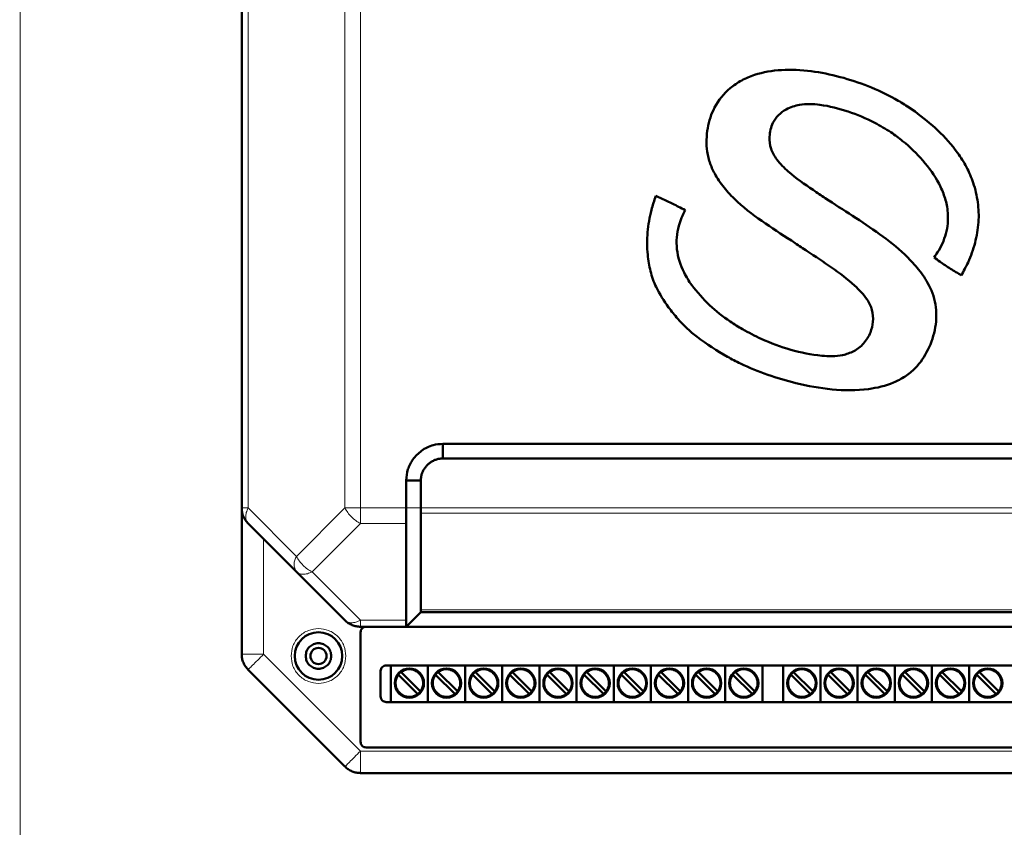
# Model space of a CAD drawing. Header units: millimetres. Extents: x 0 to 420, y 0 to 297.
# Tile 3 of 11: x 50 to 104, y 105 to 149. Entities that reach past the tile are written whole.
import ezdxf

# ---------------------------------------------------------------- set-up
doc = ezdxf.new("R2010")
doc.units = ezdxf.units.MM
doc.styles.add('SLDTEXTSTYLE0', font='TXT', dxfattribs={"width": 0.7, "bigfont": 'bigfont'})
doc.styles.add('SLDTEXTSTYLE1', font='TXT', dxfattribs={"width": 0.7})
doc.dimstyles.new('SLDDIMSTYLE0', dxfattribs={"dimtxt": 5, "dimasz": 5, "dimexe": 0, "dimexo": 0.0625, "dimgap": 1.25, "dimtad": 2, "dimdec": 1, "dimlfac": 2.5, "dimrnd": 1e-09, "dimzin": 12, "dimdsep": 46, "dimtxsty": 'SLDTEXTSTYLE1', "dimsah": 1, "dimcen": 0.09, "dimadec": 0, "dimazin": 3, "dimtfac": 1, "dimtdec": 3, "dimtofl": 0, "dimtmove": 0, "dimatfit": 3, "dimfxl": 1, "dimfrac": 2, "dimtolj": 1, "dimtzin": 12, "dimarcsym": 0})

# ---------------------------------------------------------------- blocks, each defined once
blk = doc.blocks.new('_D_1')
at = {"color": 7, "linetype": 'Continuous', "lineweight": 0}
for p, q in [((62.939, 235.652), (37.909, 235.652)), ((38.909, 235.652), (38.909, 82.452)), ((62.939, 82.452), (37.909, 82.452))]:
    blk.add_line(p, q, dxfattribs=at)
at = {"color": 7, "linetype": 'Continuous', "lineweight": 18}
for points in [[(38.909, 235.652), (38.139, 230.652), (39.678, 230.652)], [(38.909, 82.452), (39.678, 87.452), (38.139, 87.452)]]:
    blk.add_solid(points, dxfattribs=at)
at = {"color": 7, "linetype": 'Continuous', "lineweight": 18, "insert": (32.463, 157.451), "char_height": 5, "attachment_point": 1, "rotation": 90, "style": 'SLDTEXTSTYLE0'}
blk.add_mtext('В', dxfattribs=at)

msp = doc.modelspace()

# ---------------------------------------------------------------- linework, layer by layer
at = {"color": 9, "linetype": 'Continuous', "lineweight": 18}
for p, q in [((49.789, 218.772), (49.789, 96.532)), ((62.26, 204.555), (62.26, 122.549)), ((67.557, 204.555), (67.557, 122.549)), ((68.406, 204.555), (68.406, 122.549)), ((61.909, 122.549), (62.26, 122.549)), ((62.26, 122.549), (64.909, 119.9)), ((64.909, 119.9), (67.557, 122.549)), ((68.406, 122.549), (70.909, 122.549)), ((68.406, 122.549), (68.406, 121.7)), ((70.909, 122.549), (71.709, 122.549)), ((71.709, 122.549), (114.109, 122.549)), ((71.709, 122.266), (114.109, 122.266)), ((68.406, 121.7), (65.757, 119.052)), ((68.406, 121.7), (70.907, 121.7)), ((63.109, 120.852), (63.109, 114.549)), ((65.757, 119.052), (68.406, 116.403)), ((71.709, 116.969), (114.108, 116.969)), ((68.406, 116.403), (70.909, 116.403)), ((68.406, 116.403), (68.406, 116.052)), ((61.909, 114.549), (63.109, 114.549)), ((63.109, 114.549), (68.406, 109.252)), ((68.406, 109.252), (117.412, 109.252)), ((68.406, 109.252), (68.406, 108.052))]:
    msp.add_line(p, q, dxfattribs=at)
at = {"color": 7, "linetype": 'Continuous', "lineweight": 50}
for p, q in [((61.909, 204.555), (61.909, 122.549)), ((98.727, 144.236), (98.315, 144.512)), ((72.909, 126.052), (112.909, 126.052)), ((72.909, 126.052), (72.909, 125.252)), ((72.909, 125.252), (112.909, 125.252)), ((70.909, 122.549), (70.909, 124.052)), ((71.709, 124.052), (70.909, 124.052)), ((71.709, 122.549), (71.709, 124.052)), ((61.909, 114.549), (61.909, 122.549)), ((71.709, 116.969), (71.708, 122.266)), ((62.26, 121.7), (64.909, 119.052)), ((64.909, 119.052), (67.557, 116.403)), ((114.108, 116.852), (71.709, 116.852)), ((70.908, 116.052), (71.568, 116.712)), ((70.909, 116.052), (68.406, 116.052)), ((68.409, 109.752), (68.409, 115.752)), ((70.908, 116.052), (114.909, 116.052)), ((62.26, 113.7), (67.557, 108.403)), ((69.509, 112.232), (69.509, 113.632)), ((69.809, 113.932), (116.009, 113.932)), ((70.061, 113.932), (70.061, 111.932)), ((72.093, 113.932), (72.093, 111.932)), ((74.125, 113.932), (74.125, 111.932)), ((76.157, 113.932), (76.157, 111.932)), ((78.189, 113.932), (78.189, 111.932)), ((80.221, 113.932), (80.221, 111.932)), ((82.253, 113.932), (82.253, 111.932)), ((84.285, 113.932), (84.285, 111.932)), ((86.317, 113.932), (86.317, 111.932)), ((88.349, 113.932), (88.349, 111.932)), ((90.381, 113.932), (90.381, 111.932)), ((91.525, 113.932), (91.525, 111.932)), ((93.557, 113.932), (93.557, 111.932)), ((95.589, 113.932), (95.589, 111.932)), ((97.621, 113.932), (97.621, 111.932)), ((99.653, 113.932), (99.653, 111.932)), ((101.685, 113.932), (101.685, 111.932)), ((71.51, 112.397), (70.502, 113.405)), ((70.643, 113.547), (71.651, 112.538)), ((73.542, 112.397), (72.534, 113.405)), ((72.675, 113.547), (73.683, 112.538)), ((75.574, 112.397), (74.566, 113.405)), ((74.707, 113.547), (75.715, 112.538)), ((77.606, 112.397), (76.598, 113.405)), ((76.739, 113.547), (77.747, 112.538)), ((79.638, 112.397), (78.63, 113.405)), ((78.771, 113.547), (79.779, 112.538)), ((81.67, 112.397), (80.662, 113.405)), ((80.803, 113.547), (81.811, 112.538)), ((83.702, 112.397), (82.694, 113.405)), ((82.835, 113.547), (83.843, 112.538)), ((85.734, 112.397), (84.726, 113.405)), ((84.867, 113.547), (85.875, 112.538)), ((87.766, 112.397), (86.758, 113.405)), ((86.899, 113.547), (87.907, 112.538)), ((89.798, 112.397), (88.79, 113.405)), ((88.931, 113.547), (89.939, 112.538)), ((92.974, 112.397), (91.966, 113.405)), ((92.107, 113.547), (93.115, 112.538)), ((95.006, 112.397), (93.998, 113.405)), ((94.139, 113.547), (95.147, 112.538)), ((97.038, 112.397), (96.03, 113.405)), ((96.171, 113.547), (97.179, 112.538)), ((99.07, 112.397), (98.062, 113.405)), ((98.203, 113.547), (99.211, 112.538)), ((101.102, 112.397), (100.094, 113.405)), ((100.235, 113.547), (101.243, 112.538)), ((103.134, 112.397), (102.126, 113.405)), ((102.267, 113.547), (103.275, 112.538)), ((116.009, 111.932), (69.809, 111.932)), ((117.109, 109.452), (68.709, 109.452)), ((68.406, 108.052), (117.412, 108.052))]:
    msp.add_line(p, q, dxfattribs=at)
for centre, radius in [((66.109, 114.452), 1.3), ((66.109, 114.452), 0.44), ((71.077, 112.972), 0.8), ((73.109, 112.972), 0.8), ((75.141, 112.972), 0.8), ((77.173, 112.972), 0.8), ((79.205, 112.972), 0.8), ((81.237, 112.972), 0.8), ((83.269, 112.972), 0.8), ((85.301, 112.972), 0.8), ((87.333, 112.972), 0.8), ((89.365, 112.972), 0.8), ((92.541, 112.972), 0.8), ((94.573, 112.972), 0.8), ((96.605, 112.972), 0.8), ((98.637, 112.972), 0.8), ((100.669, 112.972), 0.8), ((102.701, 112.972), 0.8)]:
    msp.add_circle(centre, radius, dxfattribs=at)
at = {"color": 9, "linetype": 'Continuous', "lineweight": 18}
msp.add_arc((65.518, 119.476), 0.742, 145.1431, 214.8569, dxfattribs=at)
at = {"color": 7, "linetype": 'Continuous', "lineweight": 50}
for centre, start, end in [((71.077, 112.972), 322.5608, 127.4392), ((73.109, 112.972), 322.5608, 127.4392), ((75.141, 112.972), 322.5608, 127.4392), ((77.173, 112.972), 322.5608, 127.4392), ((79.205, 112.972), 322.5608, 127.4392), ((81.237, 112.972), 322.5608, 127.4392), ((83.269, 112.972), 322.5608, 127.4392), ((85.301, 112.972), 322.5608, 127.4392), ((87.333, 112.972), 322.5608, 127.4392), ((89.365, 112.972), 322.5608, 127.4392), ((92.541, 112.972), 322.5608, 127.4392), ((94.573, 112.972), 322.5608, 127.4392), ((96.605, 112.972), 322.5608, 127.4392), ((98.637, 112.972), 322.5608, 127.4392), ((100.669, 112.972), 322.5608, 127.4392), ((102.701, 112.972), 322.5608, 127.4392), ((71.077, 112.972), 142.5608, 307.4392), ((71.077, 112.972), 127.4392, 142.5608), ((73.109, 112.972), 142.5608, 307.4392), ((73.109, 112.972), 127.4392, 142.5608), ((75.141, 112.972), 142.5608, 307.4392), ((75.141, 112.972), 127.4392, 142.5608), ((77.173, 112.972), 142.5608, 307.4392), ((77.173, 112.972), 127.4392, 142.5608), ((79.205, 112.972), 142.5608, 307.4392), ((79.205, 112.972), 127.4392, 142.5608), ((81.237, 112.972), 142.5608, 307.4392), ((81.237, 112.972), 127.4392, 142.5608), ((83.269, 112.972), 142.5608, 307.4392), ((83.269, 112.972), 127.4392, 142.5608), ((85.301, 112.972), 142.5608, 307.4392), ((85.301, 112.972), 127.4392, 142.5608), ((87.333, 112.972), 142.5608, 307.4392), ((87.333, 112.972), 127.4392, 142.5608), ((89.365, 112.972), 142.5608, 307.4392), ((89.365, 112.972), 127.4392, 142.5608), ((92.541, 112.972), 142.5608, 307.4392), ((92.541, 112.972), 127.4392, 142.5608), ((94.573, 112.972), 142.5608, 307.4392), ((94.573, 112.972), 127.4392, 142.5608), ((96.605, 112.972), 142.5608, 307.4392), ((96.605, 112.972), 127.4392, 142.5608), ((98.637, 112.972), 142.5608, 307.4392), ((98.637, 112.972), 127.4392, 142.5608), ((100.669, 112.972), 142.5608, 307.4392), ((100.669, 112.972), 127.4392, 142.5608), ((102.701, 112.972), 142.5608, 307.4392), ((102.701, 112.972), 127.4392, 142.5608), ((71.077, 112.972), 307.4392, 322.5608), ((73.109, 112.972), 307.4392, 322.5608), ((75.141, 112.972), 307.4392, 322.5608), ((77.173, 112.972), 307.4392, 322.5608), ((79.205, 112.972), 307.4392, 322.5608), ((81.237, 112.972), 307.4392, 322.5608), ((83.269, 112.972), 307.4392, 322.5608), ((85.301, 112.972), 307.4392, 322.5608), ((87.333, 112.972), 307.4392, 322.5608), ((89.365, 112.972), 307.4392, 322.5608), ((92.541, 112.972), 307.4392, 322.5608), ((94.573, 112.972), 307.4392, 322.5608), ((96.605, 112.972), 307.4392, 322.5608), ((98.637, 112.972), 307.4392, 322.5608), ((100.669, 112.972), 307.4392, 322.5608), ((102.701, 112.972), 307.4392, 322.5608)]:
    msp.add_arc(centre, 0.76, start, end, dxfattribs=at)
for points, knots in [([(98.315, 144.512), (98.088, 144.651), (97.401, 145.074), (96.179, 145.644), (94.639, 146.15), (93.048, 146.477), (91.463, 146.56), (90.168, 146.352), (89.237, 145.953), (88.436, 145.415), (87.725, 144.534), (87.333, 143.304), (87.292, 142.234), (87.511, 141.371), (87.838, 140.669), (88.345, 139.966), (89.238, 139.045), (90.543, 138.092), (91.625, 137.39), (92.167, 137.038)], [0, 0, 0, 0, 0.037646, 0.113637, 0.189642, 0.265962, 0.342064, 0.41269, 0.448509, 0.484278, 0.548103, 0.603499, 0.664198, 0.696238, 0.728311, 0.773015, 0.817831, 0.908751, 1, 1, 1, 1]), ([(93.818, 139.494), (93.597, 139.643), (92.907, 140.106), (91.971, 140.754), (91.193, 141.522), (90.81, 142.179), (90.739, 142.892), (90.885, 143.55), (91.245, 144.059), (91.746, 144.415), (92.521, 144.672), (93.692, 144.624), (95.075, 144.266), (96.373, 143.73), (97.119, 143.28), (97.412, 143.103)], [0, 0, 0, 0, 0.063353, 0.197524, 0.269628, 0.321703, 0.374372, 0.435975, 0.477764, 0.519388, 0.58014, 0.668129, 0.79323, 0.918639, 1, 1, 1, 1]), ([(101.261, 135.268), (101.388, 135.503), (101.694, 136.073), (102.038, 137.045), (102.234, 138.158), (102.193, 139.273), (101.953, 140.29), (101.564, 141.2), (100.94, 142.183), (100.011, 143.236), (99.155, 143.903), (98.727, 144.236)], [0, 0, 0, 0, 0.0771979, 0.186969, 0.2965574, 0.4019269, 0.5073473, 0.5970165, 0.6866796, 0.8432797, 1, 1, 1, 1]), ([(97.412, 143.103), (97.627, 142.944), (98.256, 142.479), (99.195, 141.579), (99.952, 140.526), (100.362, 139.58), (100.564, 138.706), (100.512, 137.674), (100.157, 136.815), (99.855, 136.375), (99.766, 136.246)], [0, 0, 0, 0, 0.098098, 0.287459, 0.475998, 0.57042, 0.664642, 0.803704, 0.942565, 1, 1, 1, 1]), ([(84.549, 139.612), (84.465, 139.358), (84.251, 138.714), (84.071, 137.633), (84.068, 136.499), (84.242, 135.491), (84.581, 134.494), (85.004, 133.882), (85.253, 133.522)], [0, 0, 0, 0, 0.125091, 0.317991, 0.510708, 0.653369, 0.795821, 1, 1, 1, 1]), ([(86.15, 138.837), (86.032, 138.9), (85.711, 139.071), (85.177, 139.328), (84.758, 139.517), (84.549, 139.612)], [0, 0, 0, 0, 0.225012, 0.612373, 1, 1, 1, 1]), ([(88.468, 130.816), (88.704, 130.691), (89.415, 130.315), (90.662, 129.81), (92.337, 129.323), (94.179, 128.973), (95.996, 128.964), (97.352, 129.281), (98.196, 129.726), (98.889, 130.286), (99.498, 131.199), (99.892, 132.405), (99.925, 133.701), (99.495, 134.814), (98.865, 135.698), (97.998, 136.607), (96.807, 137.555), (95.314, 138.525), (94.317, 139.171), (93.818, 139.494)], [0, 0, 0, 0, 0.034468, 0.103883, 0.173348, 0.25962, 0.345429, 0.406276, 0.437205, 0.468067, 0.520443, 0.576405, 0.630285, 0.684465, 0.727195, 0.770032, 0.846446, 0.92321, 1, 1, 1, 1]), ([(86.514, 134.737), (86.367, 134.961), (85.974, 135.559), (85.631, 136.674), (85.721, 137.884), (86.023, 138.555), (86.15, 138.837)], [0, 0, 0, 0, 0.1847992, 0.4937003, 0.7868621, 1, 1, 1, 1]), ([(92.167, 137.038), (92.388, 136.889), (93.053, 136.442), (94.174, 135.717), (95.3, 134.875), (96.06, 134.088), (96.415, 133.388), (96.461, 132.742), (96.296, 132.105), (95.957, 131.52), (95.4, 131.103), (94.612, 130.829), (93.423, 130.853), (91.922, 131.163), (90.476, 131.69), (89.632, 132.143), (89.295, 132.323)], [0, 0, 0, 0, 0.054504, 0.163812, 0.272813, 0.341296, 0.385543, 0.430185, 0.47025, 0.51878, 0.565313, 0.609215, 0.687013, 0.804378, 0.92201, 1, 1, 1, 1]), ([(99.766, 136.246), (99.875, 136.169), (100.172, 135.957), (100.671, 135.632), (101.065, 135.389), (101.261, 135.268)], [0, 0, 0, 0, 0.223877, 0.611803, 1, 1, 1, 1]), ([(89.295, 132.323), (89.068, 132.463), (88.433, 132.852), (87.45, 133.615), (86.829, 134.36), (86.514, 134.737)], [0, 0, 0, 0, 0.216079, 0.602886, 1, 1, 1, 1]), ([(85.253, 133.522), (85.416, 133.31), (85.872, 132.716), (86.918, 131.75), (87.899, 131.159), (88.468, 130.816)], [0, 0, 0, 0, 0.189258, 0.530238, 1, 1, 1, 1]), ([(70.909, 124.052), (70.925, 124.259), (70.957, 124.669), (71.265, 125.238), (71.733, 125.711), (72.317, 126.013), (72.731, 126.04), (72.909, 126.052)], [0, 0, 0, 0, 0.197417, 0.390669, 0.604477, 0.83082, 1, 1, 1, 1]), ([(71.709, 124.052), (71.71, 124.114), (71.712, 124.207), (71.743, 124.36), (71.782, 124.478), (71.835, 124.59), (71.896, 124.698), (71.987, 124.824), (72.118, 124.957), (72.267, 125.07), (72.404, 125.144), (72.519, 125.19), (72.608, 125.218), (72.737, 125.247), (72.838, 125.25), (72.909, 125.252)], [0, 0, 0, 0, 0.098864, 0.148148, 0.246963, 0.29624, 0.345515, 0.444269, 0.543013, 0.641761, 0.740527, 0.789805, 0.839085, 0.888367, 1, 1, 1, 1]), ([(70.907, 121.7), (70.907, 121.759), (70.907, 121.819), (70.909, 121.903), (70.908, 121.97), (70.908, 122.108), (70.908, 122.238), (70.909, 122.315), (70.909, 122.315), (70.909, 122.316), (70.909, 122.317), (70.909, 122.322), (70.909, 122.341), (70.909, 122.417), (70.909, 122.49), (70.909, 122.549)], [0, 0, 0, 0, 0.25109, 0.258303, 0.320982, 0.500189, 0.750329, 0.750337, 0.750408, 0.750609, 0.751375, 0.754364, 0.766169, 0.813087, 1, 1, 1, 1]), ([(71.709, 122.266), (71.708, 122.273), (71.708, 122.292), (71.71, 122.333), (71.708, 122.418), (71.708, 122.496), (71.709, 122.549)], [0, 0, 0, 0, 0.0894, 0.250326, 0.501093, 1, 1, 1, 1]), ([(70.907, 121.7), (70.908, 120.817), (70.909, 119.274), (70.909, 117.565), (70.909, 116.697), (70.909, 116.478), (70.909, 116.423), (70.909, 116.408), (70.909, 116.405), (70.909, 116.403), (70.909, 116.403)], [0, 0, 0, 0, 0.500004, 0.873972, 0.967979, 0.991738, 0.997806, 0.999387, 0.999938, 1, 1, 1, 1]), ([(71.565, 116.709), (71.563, 116.706), (71.558, 116.702), (71.659, 116.803), (71.715, 116.858)], [0, 0, 0, 0, 0.456141, 1, 1, 1, 1]), ([(71.709, 116.969), (71.708, 116.951), (71.708, 116.923), (71.709, 116.897), (71.709, 116.864), (71.709, 116.857), (71.709, 116.852)], [0, 0, 0, 0, 0.251065, 0.409312, 0.501518, 1, 1, 1, 1]), ([(70.909, 116.403), (70.908, 116.304), (70.907, 116.173), (70.911, 116.099), (70.91, 116.062), (70.909, 116.056), (70.909, 116.052)], [0, 0, 0, 0, 0.498428, 0.655876, 0.748189, 1, 1, 1, 1]), ([(70.502, 113.405), (70.498, 113.409), (70.492, 113.415), (70.483, 113.424), (70.477, 113.43), (70.474, 113.433), (70.473, 113.434), (70.473, 113.434)], [0, 0, 0, 0, 0.217235, 0.434507, 0.650723, 0.865022, 1, 1, 1, 1]), ([(70.615, 113.575), (70.615, 113.575), (70.616, 113.574), (70.62, 113.569), (70.628, 113.562), (70.636, 113.554), (70.641, 113.549), (70.643, 113.547)], [0, 0, 0, 0, 0.212285, 0.4245424, 0.6376003, 0.8524352, 1, 1, 1, 1]), ([(72.534, 113.405), (72.53, 113.409), (72.524, 113.415), (72.515, 113.424), (72.509, 113.43), (72.506, 113.433), (72.505, 113.434), (72.505, 113.434)], [0, 0, 0, 0, 0.217235, 0.434507, 0.650723, 0.865022, 1, 1, 1, 1]), ([(72.647, 113.575), (72.647, 113.575), (72.648, 113.574), (72.652, 113.569), (72.66, 113.562), (72.668, 113.554), (72.673, 113.549), (72.675, 113.547)], [0, 0, 0, 0, 0.212285, 0.424542, 0.6376, 0.852435, 1, 1, 1, 1]), ([(74.566, 113.405), (74.562, 113.409), (74.556, 113.415), (74.547, 113.424), (74.541, 113.43), (74.538, 113.433), (74.537, 113.434), (74.537, 113.434)], [0, 0, 0, 0, 0.217235, 0.434507, 0.650723, 0.865022, 1, 1, 1, 1]), ([(74.679, 113.575), (74.679, 113.575), (74.68, 113.574), (74.684, 113.569), (74.692, 113.562), (74.7, 113.554), (74.705, 113.549), (74.707, 113.547)], [0, 0, 0, 0, 0.212285, 0.424542, 0.6376, 0.852435, 1, 1, 1, 1]), ([(76.598, 113.405), (76.594, 113.409), (76.588, 113.415), (76.579, 113.424), (76.573, 113.43), (76.57, 113.433), (76.569, 113.434), (76.569, 113.434)], [0, 0, 0, 0, 0.217235, 0.434507, 0.650723, 0.865022, 1, 1, 1, 1]), ([(76.711, 113.575), (76.711, 113.575), (76.712, 113.574), (76.716, 113.569), (76.724, 113.562), (76.732, 113.554), (76.737, 113.549), (76.739, 113.547)], [0, 0, 0, 0, 0.212285, 0.424542, 0.6376, 0.852435, 1, 1, 1, 1]), ([(78.63, 113.405), (78.626, 113.409), (78.62, 113.415), (78.611, 113.424), (78.605, 113.43), (78.602, 113.433), (78.601, 113.434), (78.601, 113.434)], [0, 0, 0, 0, 0.217235, 0.434507, 0.650723, 0.865022, 1, 1, 1, 1]), ([(78.743, 113.575), (78.743, 113.575), (78.744, 113.574), (78.748, 113.569), (78.756, 113.562), (78.764, 113.554), (78.769, 113.549), (78.771, 113.547)], [0, 0, 0, 0, 0.212285, 0.424542, 0.6376, 0.852435, 1, 1, 1, 1]), ([(80.662, 113.405), (80.658, 113.409), (80.652, 113.415), (80.643, 113.424), (80.637, 113.43), (80.634, 113.433), (80.633, 113.434), (80.633, 113.434)], [0, 0, 0, 0, 0.217235, 0.434507, 0.650723, 0.865022, 1, 1, 1, 1]), ([(80.775, 113.575), (80.775, 113.575), (80.776, 113.574), (80.78, 113.569), (80.788, 113.562), (80.796, 113.554), (80.801, 113.549), (80.803, 113.547)], [0, 0, 0, 0, 0.212285, 0.424542, 0.6376, 0.852435, 1, 1, 1, 1]), ([(82.694, 113.405), (82.69, 113.409), (82.684, 113.415), (82.675, 113.424), (82.669, 113.43), (82.666, 113.433), (82.665, 113.434), (82.665, 113.434)], [0, 0, 0, 0, 0.217235, 0.434507, 0.650723, 0.865022, 1, 1, 1, 1]), ([(82.807, 113.575), (82.807, 113.575), (82.808, 113.574), (82.812, 113.569), (82.82, 113.562), (82.828, 113.554), (82.833, 113.549), (82.835, 113.547)], [0, 0, 0, 0, 0.212285, 0.424542, 0.6376, 0.852435, 1, 1, 1, 1]), ([(84.726, 113.405), (84.722, 113.409), (84.716, 113.415), (84.707, 113.424), (84.701, 113.43), (84.698, 113.433), (84.697, 113.434), (84.697, 113.434)], [0, 0, 0, 0, 0.217235, 0.434507, 0.650723, 0.865022, 1, 1, 1, 1]), ([(84.839, 113.575), (84.839, 113.575), (84.84, 113.574), (84.844, 113.569), (84.852, 113.562), (84.86, 113.554), (84.865, 113.549), (84.867, 113.547)], [0, 0, 0, 0, 0.212285, 0.424542, 0.6376, 0.852435, 1, 1, 1, 1]), ([(86.758, 113.405), (86.754, 113.409), (86.748, 113.415), (86.739, 113.424), (86.733, 113.43), (86.73, 113.433), (86.729, 113.434), (86.729, 113.434)], [0, 0, 0, 0, 0.2172345, 0.4345066, 0.6507226, 0.8650218, 1, 1, 1, 1]), ([(86.871, 113.575), (86.871, 113.575), (86.872, 113.574), (86.876, 113.569), (86.884, 113.562), (86.892, 113.554), (86.897, 113.549), (86.899, 113.547)], [0, 0, 0, 0, 0.212285, 0.424542, 0.6376, 0.852435, 1, 1, 1, 1]), ([(88.79, 113.405), (88.786, 113.409), (88.78, 113.415), (88.771, 113.424), (88.765, 113.43), (88.762, 113.433), (88.761, 113.434), (88.761, 113.434)], [0, 0, 0, 0, 0.217235, 0.434507, 0.650723, 0.865022, 1, 1, 1, 1]), ([(88.903, 113.575), (88.903, 113.575), (88.904, 113.574), (88.908, 113.569), (88.916, 113.562), (88.924, 113.554), (88.929, 113.549), (88.931, 113.547)], [0, 0, 0, 0, 0.212285, 0.424542, 0.6376, 0.852435, 1, 1, 1, 1]), ([(91.966, 113.405), (91.962, 113.409), (91.956, 113.415), (91.947, 113.424), (91.941, 113.43), (91.938, 113.433), (91.937, 113.434), (91.937, 113.434)], [0, 0, 0, 0, 0.217235, 0.434507, 0.650723, 0.865022, 1, 1, 1, 1]), ([(92.079, 113.575), (92.079, 113.575), (92.08, 113.574), (92.084, 113.569), (92.092, 113.562), (92.1, 113.554), (92.105, 113.549), (92.107, 113.547)], [0, 0, 0, 0, 0.212285, 0.424542, 0.6376, 0.852435, 1, 1, 1, 1]), ([(93.998, 113.405), (93.994, 113.409), (93.988, 113.415), (93.979, 113.424), (93.973, 113.43), (93.97, 113.433), (93.969, 113.434), (93.969, 113.434)], [0, 0, 0, 0, 0.217235, 0.434507, 0.650723, 0.865022, 1, 1, 1, 1]), ([(94.111, 113.575), (94.111, 113.575), (94.112, 113.574), (94.116, 113.569), (94.124, 113.562), (94.132, 113.554), (94.137, 113.549), (94.139, 113.547)], [0, 0, 0, 0, 0.212285, 0.424542, 0.6376, 0.852435, 1, 1, 1, 1]), ([(96.03, 113.405), (96.026, 113.409), (96.02, 113.415), (96.011, 113.424), (96.005, 113.43), (96.002, 113.433), (96.001, 113.434), (96.001, 113.434)], [0, 0, 0, 0, 0.217235, 0.434507, 0.650723, 0.865022, 1, 1, 1, 1]), ([(96.143, 113.575), (96.143, 113.575), (96.144, 113.574), (96.148, 113.569), (96.156, 113.562), (96.164, 113.554), (96.169, 113.549), (96.171, 113.547)], [0, 0, 0, 0, 0.212285, 0.424542, 0.6376, 0.852435, 1, 1, 1, 1]), ([(98.062, 113.405), (98.058, 113.409), (98.052, 113.415), (98.043, 113.424), (98.037, 113.43), (98.034, 113.433), (98.033, 113.434), (98.033, 113.434)], [0, 0, 0, 0, 0.217235, 0.434507, 0.650723, 0.865022, 1, 1, 1, 1]), ([(98.175, 113.575), (98.175, 113.575), (98.176, 113.574), (98.18, 113.569), (98.188, 113.562), (98.196, 113.554), (98.201, 113.549), (98.203, 113.547)], [0, 0, 0, 0, 0.212285, 0.424542, 0.6376, 0.852435, 1, 1, 1, 1]), ([(100.094, 113.405), (100.09, 113.409), (100.084, 113.415), (100.075, 113.424), (100.069, 113.43), (100.066, 113.433), (100.065, 113.434), (100.065, 113.434)], [0, 0, 0, 0, 0.217235, 0.434507, 0.650723, 0.865022, 1, 1, 1, 1]), ([(100.207, 113.575), (100.207, 113.575), (100.208, 113.574), (100.212, 113.569), (100.22, 113.562), (100.228, 113.554), (100.233, 113.549), (100.235, 113.547)], [0, 0, 0, 0, 0.212285, 0.424542, 0.6376, 0.852435, 1, 1, 1, 1]), ([(102.126, 113.405), (102.122, 113.409), (102.116, 113.415), (102.107, 113.424), (102.101, 113.43), (102.098, 113.433), (102.097, 113.434), (102.097, 113.434)], [0, 0, 0, 0, 0.217235, 0.434507, 0.650723, 0.865022, 1, 1, 1, 1]), ([(102.239, 113.575), (102.239, 113.575), (102.24, 113.574), (102.244, 113.569), (102.252, 113.562), (102.26, 113.554), (102.265, 113.549), (102.267, 113.547)], [0, 0, 0, 0, 0.212285, 0.424542, 0.6376, 0.852435, 1, 1, 1, 1]), ([(71.651, 112.538), (71.655, 112.535), (71.661, 112.529), (71.67, 112.52), (71.676, 112.514), (71.68, 112.51), (71.68, 112.51), (71.68, 112.51)], [0, 0, 0, 0, 0.217235, 0.434507, 0.650723, 0.865022, 1, 1, 1, 1]), ([(73.683, 112.538), (73.687, 112.535), (73.693, 112.529), (73.702, 112.52), (73.708, 112.514), (73.712, 112.51), (73.712, 112.51), (73.712, 112.51)], [0, 0, 0, 0, 0.217235, 0.434507, 0.650723, 0.865022, 1, 1, 1, 1]), ([(75.715, 112.538), (75.719, 112.535), (75.725, 112.529), (75.734, 112.52), (75.74, 112.514), (75.744, 112.51), (75.744, 112.51), (75.744, 112.51)], [0, 0, 0, 0, 0.217235, 0.434507, 0.650723, 0.865022, 1, 1, 1, 1]), ([(77.747, 112.538), (77.751, 112.535), (77.757, 112.529), (77.766, 112.52), (77.772, 112.514), (77.776, 112.51), (77.776, 112.51), (77.776, 112.51)], [0, 0, 0, 0, 0.217235, 0.434507, 0.650723, 0.865022, 1, 1, 1, 1]), ([(79.779, 112.538), (79.783, 112.535), (79.789, 112.529), (79.798, 112.52), (79.804, 112.514), (79.808, 112.51), (79.808, 112.51), (79.808, 112.51)], [0, 0, 0, 0, 0.217235, 0.434507, 0.650723, 0.865022, 1, 1, 1, 1]), ([(81.811, 112.538), (81.815, 112.535), (81.821, 112.529), (81.83, 112.52), (81.836, 112.514), (81.84, 112.51), (81.84, 112.51), (81.84, 112.51)], [0, 0, 0, 0, 0.217235, 0.434507, 0.650723, 0.865022, 1, 1, 1, 1]), ([(83.843, 112.538), (83.847, 112.535), (83.853, 112.529), (83.862, 112.52), (83.868, 112.514), (83.872, 112.51), (83.872, 112.51), (83.872, 112.51)], [0, 0, 0, 0, 0.217235, 0.434507, 0.650723, 0.865022, 1, 1, 1, 1]), ([(85.875, 112.538), (85.879, 112.535), (85.885, 112.529), (85.894, 112.52), (85.9, 112.514), (85.904, 112.51), (85.904, 112.51), (85.904, 112.51)], [0, 0, 0, 0, 0.217235, 0.434507, 0.650723, 0.865022, 1, 1, 1, 1]), ([(87.907, 112.538), (87.911, 112.535), (87.917, 112.529), (87.926, 112.52), (87.932, 112.514), (87.936, 112.51), (87.936, 112.51), (87.936, 112.51)], [0, 0, 0, 0, 0.217235, 0.434507, 0.650723, 0.865022, 1, 1, 1, 1]), ([(89.939, 112.538), (89.943, 112.535), (89.949, 112.529), (89.958, 112.52), (89.964, 112.514), (89.968, 112.51), (89.968, 112.51), (89.968, 112.51)], [0, 0, 0, 0, 0.217235, 0.434507, 0.650723, 0.865022, 1, 1, 1, 1]), ([(93.115, 112.538), (93.119, 112.535), (93.125, 112.529), (93.134, 112.52), (93.14, 112.514), (93.144, 112.51), (93.144, 112.51), (93.144, 112.51)], [0, 0, 0, 0, 0.217235, 0.434507, 0.650723, 0.865022, 1, 1, 1, 1]), ([(95.147, 112.538), (95.151, 112.535), (95.157, 112.529), (95.166, 112.52), (95.172, 112.514), (95.176, 112.51), (95.176, 112.51), (95.176, 112.51)], [0, 0, 0, 0, 0.217235, 0.434507, 0.650723, 0.865022, 1, 1, 1, 1]), ([(97.179, 112.538), (97.183, 112.535), (97.189, 112.529), (97.198, 112.52), (97.204, 112.514), (97.208, 112.51), (97.208, 112.51), (97.208, 112.51)], [0, 0, 0, 0, 0.217235, 0.434507, 0.650723, 0.865022, 1, 1, 1, 1]), ([(99.211, 112.538), (99.215, 112.535), (99.221, 112.529), (99.23, 112.52), (99.236, 112.514), (99.24, 112.51), (99.24, 112.51), (99.24, 112.51)], [0, 0, 0, 0, 0.217235, 0.434507, 0.650723, 0.865022, 1, 1, 1, 1]), ([(101.243, 112.538), (101.247, 112.535), (101.253, 112.529), (101.262, 112.52), (101.268, 112.514), (101.272, 112.51), (101.272, 112.51), (101.272, 112.51)], [0, 0, 0, 0, 0.217235, 0.434507, 0.650723, 0.865022, 1, 1, 1, 1]), ([(103.275, 112.538), (103.279, 112.535), (103.285, 112.529), (103.294, 112.52), (103.3, 112.514), (103.304, 112.51), (103.304, 112.51), (103.304, 112.51)], [0, 0, 0, 0, 0.217235, 0.434507, 0.650723, 0.865022, 1, 1, 1, 1]), ([(71.539, 112.368), (71.538, 112.369), (71.538, 112.369), (71.533, 112.374), (71.526, 112.381), (71.518, 112.389), (71.512, 112.395), (71.51, 112.397)], [0, 0, 0, 0, 0.212285, 0.424542, 0.6376, 0.852435, 1, 1, 1, 1]), ([(73.571, 112.368), (73.57, 112.369), (73.57, 112.369), (73.565, 112.374), (73.558, 112.381), (73.55, 112.389), (73.544, 112.395), (73.542, 112.397)], [0, 0, 0, 0, 0.212285, 0.424542, 0.6376, 0.852435, 1, 1, 1, 1]), ([(75.603, 112.368), (75.602, 112.369), (75.602, 112.369), (75.597, 112.374), (75.59, 112.381), (75.582, 112.389), (75.576, 112.395), (75.574, 112.397)], [0, 0, 0, 0, 0.212285, 0.424542, 0.6376, 0.852435, 1, 1, 1, 1]), ([(77.635, 112.368), (77.634, 112.369), (77.634, 112.369), (77.629, 112.374), (77.622, 112.381), (77.614, 112.389), (77.608, 112.395), (77.606, 112.397)], [0, 0, 0, 0, 0.212285, 0.424542, 0.6376, 0.852435, 1, 1, 1, 1]), ([(79.667, 112.368), (79.666, 112.369), (79.666, 112.369), (79.661, 112.374), (79.654, 112.381), (79.646, 112.389), (79.64, 112.395), (79.638, 112.397)], [0, 0, 0, 0, 0.212285, 0.424542, 0.6376, 0.852435, 1, 1, 1, 1]), ([(81.699, 112.368), (81.698, 112.369), (81.698, 112.369), (81.693, 112.374), (81.686, 112.381), (81.678, 112.389), (81.672, 112.395), (81.67, 112.397)], [0, 0, 0, 0, 0.212285, 0.4245424, 0.6376003, 0.8524352, 1, 1, 1, 1]), ([(83.731, 112.368), (83.73, 112.369), (83.73, 112.369), (83.725, 112.374), (83.718, 112.381), (83.71, 112.389), (83.704, 112.395), (83.702, 112.397)], [0, 0, 0, 0, 0.212285, 0.4245424, 0.6376003, 0.8524352, 1, 1, 1, 1]), ([(85.763, 112.368), (85.762, 112.369), (85.762, 112.369), (85.757, 112.374), (85.75, 112.381), (85.742, 112.389), (85.736, 112.395), (85.734, 112.397)], [0, 0, 0, 0, 0.212285, 0.4245424, 0.6376003, 0.8524352, 1, 1, 1, 1]), ([(87.795, 112.368), (87.794, 112.369), (87.794, 112.369), (87.789, 112.374), (87.782, 112.381), (87.774, 112.389), (87.768, 112.395), (87.766, 112.397)], [0, 0, 0, 0, 0.212285, 0.424542, 0.6376, 0.852435, 1, 1, 1, 1]), ([(89.827, 112.368), (89.826, 112.369), (89.826, 112.369), (89.821, 112.374), (89.814, 112.381), (89.806, 112.389), (89.8, 112.395), (89.798, 112.397)], [0, 0, 0, 0, 0.212285, 0.4245424, 0.6376003, 0.8524352, 1, 1, 1, 1]), ([(93.003, 112.368), (93.002, 112.369), (93.002, 112.369), (92.997, 112.374), (92.99, 112.381), (92.982, 112.389), (92.976, 112.395), (92.974, 112.397)], [0, 0, 0, 0, 0.212285, 0.424542, 0.6376, 0.852435, 1, 1, 1, 1]), ([(95.035, 112.368), (95.034, 112.369), (95.034, 112.369), (95.029, 112.374), (95.022, 112.381), (95.014, 112.389), (95.008, 112.395), (95.006, 112.397)], [0, 0, 0, 0, 0.212285, 0.424542, 0.6376, 0.852435, 1, 1, 1, 1]), ([(97.067, 112.368), (97.066, 112.369), (97.066, 112.369), (97.061, 112.374), (97.054, 112.381), (97.046, 112.389), (97.04, 112.395), (97.038, 112.397)], [0, 0, 0, 0, 0.212285, 0.424542, 0.6376, 0.852435, 1, 1, 1, 1]), ([(99.099, 112.368), (99.098, 112.369), (99.098, 112.369), (99.093, 112.374), (99.086, 112.381), (99.078, 112.389), (99.072, 112.395), (99.07, 112.397)], [0, 0, 0, 0, 0.212285, 0.424542, 0.6376, 0.852435, 1, 1, 1, 1]), ([(101.131, 112.368), (101.13, 112.369), (101.13, 112.369), (101.125, 112.374), (101.118, 112.381), (101.11, 112.389), (101.104, 112.395), (101.102, 112.397)], [0, 0, 0, 0, 0.212285, 0.424542, 0.6376, 0.852435, 1, 1, 1, 1]), ([(103.163, 112.368), (103.162, 112.369), (103.162, 112.369), (103.157, 112.374), (103.15, 112.381), (103.142, 112.389), (103.136, 112.395), (103.134, 112.397)], [0, 0, 0, 0, 0.212285, 0.4245424, 0.6376003, 0.8524352, 1, 1, 1, 1])]:
    msp.add_open_spline(points, degree=3, knots=knots, dxfattribs=at)
for points in [[(62.26, 121.7), (62.208, 121.759), (62.103, 121.876), (61.994, 122.087), (61.922, 122.313), (61.913, 122.47), (61.909, 122.549)], [(68.406, 116.052), (68.327, 116.056), (68.17, 116.065), (67.944, 116.137), (67.733, 116.246), (67.616, 116.351), (67.557, 116.403)], [(68.409, 115.752), (68.413, 115.791), (68.422, 115.869), (68.49, 115.967), (68.588, 116.037), (68.666, 116.047), (68.705, 116.052)], [(66.809, 114.452), (66.798, 114.543), (66.777, 114.727), (66.615, 114.96), (66.384, 115.115), (66.109, 115.17), (65.833, 115.115), (65.602, 114.96), (65.44, 114.727), (65.419, 114.543), (65.409, 114.452)], [(62.26, 113.7), (62.208, 113.759), (62.103, 113.876), (61.994, 114.087), (61.922, 114.313), (61.913, 114.47), (61.909, 114.549)], [(65.409, 114.452), (65.419, 114.36), (65.44, 114.177), (65.602, 113.944), (65.833, 113.788), (66.109, 113.734), (66.384, 113.788), (66.615, 113.944), (66.777, 114.177), (66.798, 114.36), (66.809, 114.452)], [(69.509, 113.632), (69.513, 113.671), (69.522, 113.75), (69.591, 113.849), (69.691, 113.918), (69.769, 113.927), (69.809, 113.932)], [(69.809, 111.932), (69.769, 111.936), (69.691, 111.945), (69.591, 112.015), (69.522, 112.114), (69.513, 112.193), (69.509, 112.232)], [(68.709, 109.452), (68.669, 109.456), (68.591, 109.465), (68.491, 109.535), (68.422, 109.634), (68.413, 109.713), (68.409, 109.752)], [(68.406, 108.052), (68.327, 108.056), (68.17, 108.065), (67.944, 108.137), (67.733, 108.246), (67.616, 108.351), (67.557, 108.403)]]:
    msp.add_open_spline(points, degree=3, dxfattribs=at)
at = {"color": 9, "linetype": 'Continuous', "lineweight": 18}
for points in [[(62.26, 122.549), (62.223, 122.463), (62.149, 122.292), (62.119, 122.054), (62.149, 121.846), (62.223, 121.749), (62.26, 121.7)], [(67.557, 122.549), (67.616, 122.549), (67.733, 122.549), (67.944, 122.549), (68.17, 122.549), (68.327, 122.549), (68.406, 122.549)], [(68.406, 121.7), (68.32, 121.749), (68.149, 121.846), (67.911, 122.054), (67.702, 122.292), (67.605, 122.463), (67.557, 122.549)], [(64.909, 119.9), (64.957, 119.815), (65.054, 119.644), (65.262, 119.406), (65.5, 119.197), (65.672, 119.1), (65.757, 119.052)], [(65.757, 119.052), (65.672, 119.015), (65.5, 118.94), (65.262, 118.911), (65.054, 118.94), (64.957, 119.015), (64.909, 119.052)], [(67.557, 116.403), (67.605, 116.366), (67.702, 116.292), (67.911, 116.262), (68.149, 116.292), (68.32, 116.366), (68.406, 116.403)], [(63.109, 114.549), (62.997, 114.438), (62.775, 114.215), (62.495, 113.935), (62.298, 113.739), (62.273, 113.713), (62.26, 113.7)], [(70.357, 112.972), (70.363, 113.05), (70.376, 113.206), (70.46, 113.339), (70.502, 113.405)], [(72.389, 112.972), (72.395, 113.05), (72.408, 113.206), (72.492, 113.339), (72.534, 113.405)], [(74.421, 112.972), (74.427, 113.05), (74.44, 113.206), (74.524, 113.339), (74.566, 113.405)], [(76.453, 112.972), (76.459, 113.05), (76.472, 113.206), (76.556, 113.339), (76.598, 113.405)], [(78.485, 112.972), (78.491, 113.05), (78.504, 113.206), (78.588, 113.339), (78.63, 113.405)], [(80.517, 112.972), (80.523, 113.05), (80.536, 113.206), (80.62, 113.339), (80.662, 113.405)], [(82.549, 112.972), (82.555, 113.05), (82.568, 113.206), (82.652, 113.339), (82.694, 113.405)], [(84.581, 112.972), (84.587, 113.05), (84.6, 113.206), (84.684, 113.339), (84.726, 113.405)], [(86.613, 112.972), (86.619, 113.05), (86.632, 113.206), (86.716, 113.339), (86.758, 113.405)], [(88.645, 112.972), (88.651, 113.05), (88.664, 113.206), (88.748, 113.339), (88.79, 113.405)], [(91.821, 112.972), (91.827, 113.05), (91.84, 113.206), (91.924, 113.339), (91.966, 113.405)], [(93.853, 112.972), (93.859, 113.05), (93.872, 113.206), (93.956, 113.339), (93.998, 113.405)], [(95.885, 112.972), (95.891, 113.05), (95.904, 113.206), (95.988, 113.339), (96.03, 113.405)], [(97.917, 112.972), (97.923, 113.05), (97.936, 113.206), (98.02, 113.339), (98.062, 113.405)], [(99.949, 112.972), (99.955, 113.05), (99.968, 113.206), (100.052, 113.339), (100.094, 113.405)], [(101.981, 112.972), (101.987, 113.05), (102, 113.206), (102.084, 113.339), (102.126, 113.405)], [(67.557, 108.403), (67.57, 108.416), (67.595, 108.442), (67.792, 108.638), (68.072, 108.918), (68.294, 109.141), (68.406, 109.252)]]:
    msp.add_open_spline(points, degree=3, dxfattribs=at)
for points, knots in [([(64.609, 114.452), (64.629, 114.641), (64.659, 114.931), (64.846, 115.28), (65.04, 115.52), (65.28, 115.715), (65.63, 115.896), (66.109, 115.988), (66.588, 115.896), (66.937, 115.715), (67.177, 115.52), (67.371, 115.28), (67.558, 114.931), (67.589, 114.641), (67.609, 114.452)], [0, 0, 0, 0, 0.1197284, 0.1841803, 0.25, 0.3158197, 0.3802716, 0.5, 0.6197284, 0.6841803, 0.75, 0.8158197, 0.8802716, 1, 1, 1, 1]), ([(67.609, 114.452), (67.589, 114.263), (67.558, 113.973), (67.371, 113.624), (67.177, 113.384), (66.937, 113.189), (66.588, 113.008), (66.109, 112.916), (65.63, 113.008), (65.28, 113.189), (65.04, 113.384), (64.846, 113.624), (64.659, 113.973), (64.629, 114.263), (64.609, 114.452)], [0, 0, 0, 0, 0.119728, 0.18418, 0.25, 0.31582, 0.380272, 0.5, 0.619728, 0.68418, 0.75, 0.81582, 0.880272, 1, 1, 1, 1]), ([(70.643, 113.547), (70.714, 113.59), (70.862, 113.679), (71.129, 113.706), (71.384, 113.64), (71.596, 113.491), (71.745, 113.28), (71.81, 113.024), (71.784, 112.757), (71.695, 112.61), (71.651, 112.538)], [0, 0, 0, 0, 0.120911, 0.25, 0.379089, 0.5, 0.620911, 0.75, 0.879089, 1, 1, 1, 1]), ([(72.675, 113.547), (72.746, 113.59), (72.894, 113.679), (73.161, 113.706), (73.416, 113.64), (73.628, 113.491), (73.777, 113.28), (73.842, 113.024), (73.816, 112.757), (73.727, 112.61), (73.683, 112.538)], [0, 0, 0, 0, 0.120911, 0.25, 0.379089, 0.5, 0.620911, 0.75, 0.879089, 1, 1, 1, 1]), ([(74.707, 113.547), (74.778, 113.59), (74.926, 113.679), (75.193, 113.706), (75.448, 113.64), (75.66, 113.491), (75.809, 113.28), (75.874, 113.024), (75.848, 112.757), (75.759, 112.61), (75.715, 112.538)], [0, 0, 0, 0, 0.120911, 0.25, 0.379089, 0.5, 0.620911, 0.75, 0.879089, 1, 1, 1, 1]), ([(76.739, 113.547), (76.81, 113.59), (76.958, 113.679), (77.225, 113.706), (77.48, 113.64), (77.692, 113.491), (77.841, 113.28), (77.906, 113.024), (77.88, 112.757), (77.791, 112.61), (77.747, 112.538)], [0, 0, 0, 0, 0.120911, 0.25, 0.379089, 0.5, 0.620911, 0.75, 0.879089, 1, 1, 1, 1]), ([(78.771, 113.547), (78.842, 113.59), (78.99, 113.679), (79.257, 113.706), (79.512, 113.64), (79.724, 113.491), (79.873, 113.28), (79.938, 113.024), (79.912, 112.757), (79.823, 112.61), (79.779, 112.538)], [0, 0, 0, 0, 0.120911, 0.25, 0.379089, 0.5, 0.620911, 0.75, 0.879089, 1, 1, 1, 1]), ([(80.803, 113.547), (80.874, 113.59), (81.022, 113.679), (81.289, 113.706), (81.544, 113.64), (81.756, 113.491), (81.905, 113.28), (81.97, 113.024), (81.944, 112.757), (81.855, 112.61), (81.811, 112.538)], [0, 0, 0, 0, 0.120911, 0.25, 0.379089, 0.5, 0.620911, 0.75, 0.879089, 1, 1, 1, 1]), ([(82.835, 113.547), (82.906, 113.59), (83.054, 113.679), (83.321, 113.706), (83.576, 113.64), (83.788, 113.491), (83.937, 113.28), (84.002, 113.024), (83.976, 112.757), (83.887, 112.61), (83.843, 112.538)], [0, 0, 0, 0, 0.120911, 0.25, 0.379089, 0.5, 0.620911, 0.75, 0.879089, 1, 1, 1, 1]), ([(84.867, 113.547), (84.938, 113.59), (85.086, 113.679), (85.353, 113.706), (85.608, 113.64), (85.82, 113.491), (85.969, 113.28), (86.034, 113.024), (86.008, 112.757), (85.919, 112.61), (85.875, 112.538)], [0, 0, 0, 0, 0.120911, 0.25, 0.379089, 0.5, 0.620911, 0.75, 0.879089, 1, 1, 1, 1]), ([(86.899, 113.547), (86.97, 113.59), (87.118, 113.679), (87.385, 113.706), (87.64, 113.64), (87.852, 113.491), (88.001, 113.28), (88.066, 113.024), (88.04, 112.757), (87.951, 112.61), (87.907, 112.538)], [0, 0, 0, 0, 0.120911, 0.25, 0.379089, 0.5, 0.620911, 0.75, 0.879089, 1, 1, 1, 1]), ([(88.931, 113.547), (89.002, 113.59), (89.15, 113.679), (89.417, 113.706), (89.672, 113.64), (89.884, 113.491), (90.033, 113.28), (90.098, 113.024), (90.072, 112.757), (89.983, 112.61), (89.939, 112.538)], [0, 0, 0, 0, 0.120911, 0.25, 0.379089, 0.5, 0.620911, 0.75, 0.879089, 1, 1, 1, 1]), ([(92.107, 113.547), (92.178, 113.59), (92.326, 113.679), (92.593, 113.706), (92.848, 113.64), (93.06, 113.491), (93.209, 113.28), (93.274, 113.024), (93.248, 112.757), (93.159, 112.61), (93.115, 112.538)], [0, 0, 0, 0, 0.120911, 0.25, 0.379089, 0.5, 0.620911, 0.75, 0.879089, 1, 1, 1, 1]), ([(94.139, 113.547), (94.21, 113.59), (94.358, 113.679), (94.625, 113.706), (94.88, 113.64), (95.092, 113.491), (95.241, 113.28), (95.306, 113.024), (95.28, 112.757), (95.191, 112.61), (95.147, 112.538)], [0, 0, 0, 0, 0.120911, 0.25, 0.379089, 0.5, 0.620911, 0.75, 0.879089, 1, 1, 1, 1]), ([(96.171, 113.547), (96.242, 113.59), (96.39, 113.679), (96.657, 113.706), (96.912, 113.64), (97.124, 113.491), (97.273, 113.28), (97.338, 113.024), (97.312, 112.757), (97.223, 112.61), (97.179, 112.538)], [0, 0, 0, 0, 0.120911, 0.25, 0.379089, 0.5, 0.620911, 0.75, 0.879089, 1, 1, 1, 1]), ([(98.203, 113.547), (98.274, 113.59), (98.422, 113.679), (98.689, 113.706), (98.944, 113.64), (99.156, 113.491), (99.305, 113.28), (99.37, 113.024), (99.344, 112.757), (99.255, 112.61), (99.211, 112.538)], [0, 0, 0, 0, 0.120911, 0.25, 0.379089, 0.5, 0.620911, 0.75, 0.879089, 1, 1, 1, 1]), ([(100.235, 113.547), (100.306, 113.59), (100.454, 113.679), (100.721, 113.706), (100.976, 113.64), (101.188, 113.491), (101.337, 113.28), (101.402, 113.024), (101.376, 112.757), (101.287, 112.61), (101.243, 112.538)], [0, 0, 0, 0, 0.120911, 0.25, 0.379089, 0.5, 0.620911, 0.75, 0.879089, 1, 1, 1, 1]), ([(102.267, 113.547), (102.338, 113.59), (102.486, 113.679), (102.753, 113.706), (103.008, 113.64), (103.22, 113.491), (103.369, 113.28), (103.434, 113.024), (103.408, 112.757), (103.319, 112.61), (103.275, 112.538)], [0, 0, 0, 0, 0.120911, 0.25, 0.379089, 0.5, 0.620911, 0.75, 0.879089, 1, 1, 1, 1]), ([(71.51, 112.397), (71.455, 112.362), (71.342, 112.29), (71.143, 112.246), (70.941, 112.255), (70.751, 112.32), (70.586, 112.432), (70.457, 112.588), (70.372, 112.774), (70.362, 112.907), (70.357, 112.972)], [0, 0, 0, 0, 0.122569, 0.25, 0.377431, 0.5, 0.622569, 0.75, 0.877431, 1, 1, 1, 1]), ([(73.542, 112.397), (73.487, 112.362), (73.374, 112.29), (73.175, 112.246), (72.973, 112.255), (72.783, 112.32), (72.618, 112.432), (72.489, 112.588), (72.404, 112.774), (72.394, 112.907), (72.389, 112.972)], [0, 0, 0, 0, 0.122569, 0.25, 0.377431, 0.5, 0.622569, 0.75, 0.877431, 1, 1, 1, 1]), ([(75.574, 112.397), (75.519, 112.362), (75.406, 112.29), (75.207, 112.246), (75.005, 112.255), (74.815, 112.32), (74.65, 112.432), (74.521, 112.588), (74.436, 112.774), (74.426, 112.907), (74.421, 112.972)], [0, 0, 0, 0, 0.122569, 0.25, 0.377431, 0.5, 0.622569, 0.75, 0.877431, 1, 1, 1, 1]), ([(77.606, 112.397), (77.551, 112.362), (77.438, 112.29), (77.239, 112.246), (77.037, 112.255), (76.847, 112.32), (76.682, 112.432), (76.553, 112.588), (76.468, 112.774), (76.458, 112.907), (76.453, 112.972)], [0, 0, 0, 0, 0.122569, 0.25, 0.377431, 0.5, 0.622569, 0.75, 0.877431, 1, 1, 1, 1]), ([(79.638, 112.397), (79.583, 112.362), (79.47, 112.29), (79.271, 112.246), (79.069, 112.255), (78.879, 112.32), (78.714, 112.432), (78.585, 112.588), (78.5, 112.774), (78.49, 112.907), (78.485, 112.972)], [0, 0, 0, 0, 0.122569, 0.25, 0.377431, 0.5, 0.622569, 0.75, 0.877431, 1, 1, 1, 1]), ([(81.67, 112.397), (81.615, 112.362), (81.502, 112.29), (81.303, 112.246), (81.101, 112.255), (80.911, 112.32), (80.746, 112.432), (80.617, 112.588), (80.532, 112.774), (80.522, 112.907), (80.517, 112.972)], [0, 0, 0, 0, 0.122569, 0.25, 0.377431, 0.5, 0.622569, 0.75, 0.877431, 1, 1, 1, 1]), ([(83.702, 112.397), (83.647, 112.362), (83.534, 112.29), (83.335, 112.246), (83.133, 112.255), (82.943, 112.32), (82.778, 112.432), (82.649, 112.588), (82.564, 112.774), (82.554, 112.907), (82.549, 112.972)], [0, 0, 0, 0, 0.122569, 0.25, 0.377431, 0.5, 0.622569, 0.75, 0.877431, 1, 1, 1, 1]), ([(85.734, 112.397), (85.679, 112.362), (85.566, 112.29), (85.367, 112.246), (85.165, 112.255), (84.975, 112.32), (84.81, 112.432), (84.681, 112.588), (84.596, 112.774), (84.586, 112.907), (84.581, 112.972)], [0, 0, 0, 0, 0.122569, 0.25, 0.377431, 0.5, 0.622569, 0.75, 0.877431, 1, 1, 1, 1]), ([(87.766, 112.397), (87.711, 112.362), (87.598, 112.29), (87.399, 112.246), (87.197, 112.255), (87.007, 112.32), (86.842, 112.432), (86.713, 112.588), (86.628, 112.774), (86.618, 112.907), (86.613, 112.972)], [0, 0, 0, 0, 0.122569, 0.25, 0.377431, 0.5, 0.622569, 0.75, 0.877431, 1, 1, 1, 1]), ([(89.798, 112.397), (89.743, 112.362), (89.63, 112.29), (89.431, 112.246), (89.229, 112.255), (89.039, 112.32), (88.874, 112.432), (88.745, 112.588), (88.66, 112.774), (88.65, 112.907), (88.645, 112.972)], [0, 0, 0, 0, 0.122569, 0.25, 0.377431, 0.5, 0.622569, 0.75, 0.877431, 1, 1, 1, 1]), ([(92.974, 112.397), (92.919, 112.362), (92.806, 112.29), (92.607, 112.246), (92.405, 112.255), (92.215, 112.32), (92.05, 112.432), (91.921, 112.588), (91.836, 112.774), (91.826, 112.907), (91.821, 112.972)], [0, 0, 0, 0, 0.122569, 0.25, 0.377431, 0.5, 0.622569, 0.75, 0.877431, 1, 1, 1, 1]), ([(95.006, 112.397), (94.951, 112.362), (94.838, 112.29), (94.639, 112.246), (94.437, 112.255), (94.247, 112.32), (94.082, 112.432), (93.953, 112.588), (93.868, 112.774), (93.858, 112.907), (93.853, 112.972)], [0, 0, 0, 0, 0.122569, 0.25, 0.377431, 0.5, 0.622569, 0.75, 0.877431, 1, 1, 1, 1]), ([(97.038, 112.397), (96.983, 112.362), (96.87, 112.29), (96.671, 112.246), (96.469, 112.255), (96.279, 112.32), (96.114, 112.432), (95.985, 112.588), (95.9, 112.774), (95.89, 112.907), (95.885, 112.972)], [0, 0, 0, 0, 0.122569, 0.25, 0.377431, 0.5, 0.622569, 0.75, 0.877431, 1, 1, 1, 1]), ([(99.07, 112.397), (99.015, 112.362), (98.902, 112.29), (98.703, 112.246), (98.501, 112.255), (98.311, 112.32), (98.146, 112.432), (98.017, 112.588), (97.932, 112.774), (97.922, 112.907), (97.917, 112.972)], [0, 0, 0, 0, 0.122569, 0.25, 0.377431, 0.5, 0.622569, 0.75, 0.877431, 1, 1, 1, 1]), ([(101.102, 112.397), (101.047, 112.362), (100.934, 112.29), (100.735, 112.246), (100.533, 112.255), (100.343, 112.32), (100.178, 112.432), (100.049, 112.588), (99.964, 112.774), (99.954, 112.907), (99.949, 112.972)], [0, 0, 0, 0, 0.122569, 0.25, 0.377431, 0.5, 0.622569, 0.75, 0.877431, 1, 1, 1, 1]), ([(103.134, 112.397), (103.079, 112.362), (102.966, 112.29), (102.767, 112.246), (102.565, 112.255), (102.375, 112.32), (102.21, 112.432), (102.081, 112.588), (101.996, 112.774), (101.986, 112.907), (101.981, 112.972)], [0, 0, 0, 0, 0.122569, 0.25, 0.377431, 0.5, 0.622569, 0.75, 0.877431, 1, 1, 1, 1])]:
    msp.add_open_spline(points, degree=3, knots=knots, dxfattribs=at)

# ---------------------------------------------------------------- dimensions: what is measured, and where the dimension line sits
at = {"color": 7, "linetype": 'Continuous', "lineweight": 18}
dim = msp.add_linear_dim(base=(38.909, 82.452), p1=(62.949, 235.652), p2=(62.949, 82.452), angle=90, text='В', dimstyle='SLDDIMSTYLE0', dxfattribs=at)
dim.commit()
dim.dimension.update_dxf_attribs({"geometry": '_D_1', "text_midpoint": (38.909, 159.052), "dimtype": 160})

doc.saveas('drawing.dxf')
